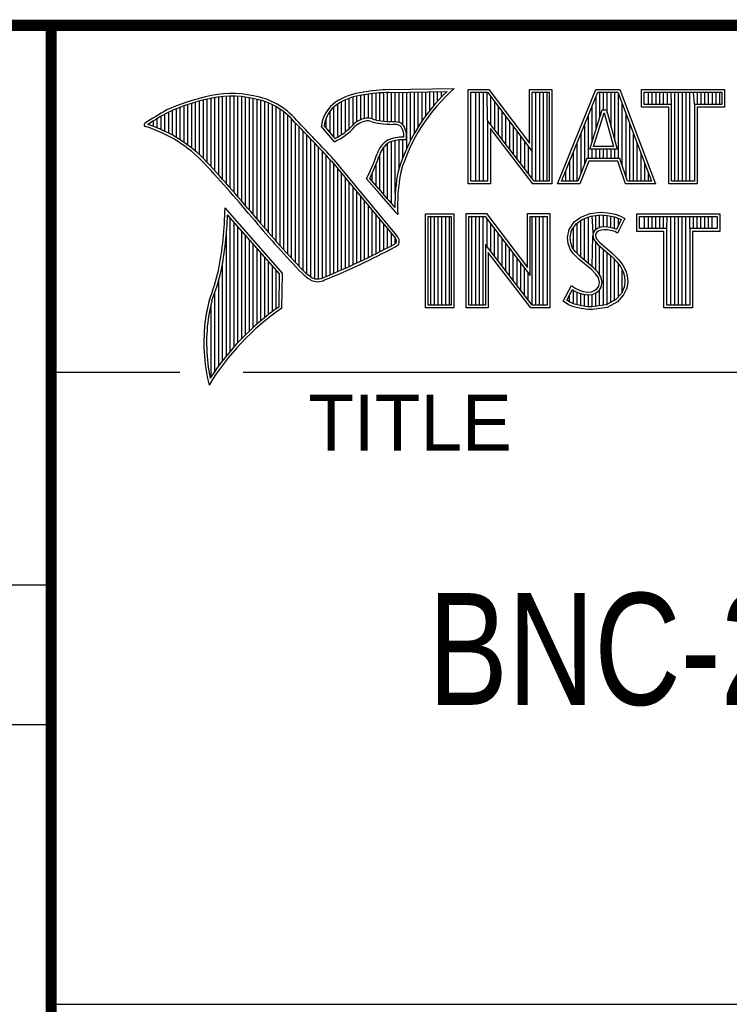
# Model space of a CAD drawing. Header units: inches. Extents: x 0 to 34, y 0 to 22.
# Tile 8 of 16: x 28.3 to 29.6, y 1.3 to 3. Entities that reach past the tile are written whole.
import ezdxf

# ---------------------------------------------------------------- set-up
doc = ezdxf.new("R2010")
doc.units = ezdxf.units.IN
doc.header["$LTSCALE"] = 1.87
doc.header["$MEASUREMENT"] = 0
doc.layers.get('0').update_dxf_attribs({"linetype": 'CONTINUOUS'})
doc.styles.get("Standard").update_dxf_attribs({"font": 'txt', "width": 0.8})

msp = doc.modelspace()

# ---------------------------------------------------------------- linework, layer by layer
at = {"color": 2, "linetype": 'CONTINUOUS'}
for p, q in [((28.3793, 3.00033), (33.5093, 3.00033)), ((28.3793, 3.00033), (28.3793, 1.25033)), ((28.98439, 2.88498), (29.10087, 2.88676)), ((28.66586, 2.74736), (28.66586, 2.8695)), ((28.67273, 2.73985), (28.67273, 2.87083)), ((28.67959, 2.73228), (28.67959, 2.87189)), ((28.68645, 2.72465), (28.68645, 2.87266)), ((28.69332, 2.71697), (28.69332, 2.87316)), ((28.70018, 2.70922), (28.70018, 2.87339)), ((28.70705, 2.70142), (28.70705, 2.87335)), ((28.71391, 2.69355), (28.71391, 2.87303)), ((28.72077, 2.68563), (28.72077, 2.87244)), ((28.72764, 2.67764), (28.72764, 2.87158)), ((28.7345, 2.66959), (28.7345, 2.87043)), ((28.74137, 2.66148), (28.74137, 2.86903)), ((28.91297, 2.81526), (28.91297, 2.86958)), ((28.91983, 2.82233), (28.91983, 2.87186)), ((28.9267, 2.82751), (28.9267, 2.87365)), ((28.93356, 2.83107), (28.93356, 2.87497)), ((28.94042, 2.83347), (28.94042, 2.87592)), ((28.94729, 2.83398), (28.94729, 2.8769)), ((28.95415, 2.8327), (28.95415, 2.87776)), ((28.96102, 2.83056), (28.96102, 2.87851)), ((28.96788, 2.82919), (28.96788, 2.87913)), ((28.97474, 2.82849), (28.97474, 2.87964)), ((28.98161, 2.82803), (28.98161, 2.88003)), ((28.98452, 2.88016), (29.08817, 2.88174)), ((28.98847, 2.82775), (28.98847, 2.88022)), ((28.99534, 2.82759), (28.99534, 2.88032)), ((29.0022, 2.82627), (29.0022, 2.88043)), ((29.00907, 2.82196), (29.00907, 2.88053)), ((29.01593, 2.7805), (29.01593, 2.88064)), ((29.02279, 2.79469), (29.02279, 2.88074)), ((29.02966, 2.80734), (29.02966, 2.88085)), ((29.03652, 2.81879), (29.03652, 2.88095)), ((29.04339, 2.82926), (29.04339, 2.88106)), ((29.05025, 2.83892), (29.05025, 2.88116)), ((29.05711, 2.84788), (29.05711, 2.88127)), ((29.06398, 2.85624), (29.06398, 2.88137)), ((29.07084, 2.86405), (29.07084, 2.88148)), ((29.07771, 2.87139), (29.07771, 2.88158)), ((29.12563, 2.88524), (29.16244, 2.88524)), ((29.12563, 2.71662), (29.12563, 2.88524)), ((29.13051, 2.88035), (29.16002, 2.88035)), ((29.13051, 2.7215), (29.13051, 2.88035)), ((29.13948, 2.7215), (29.13948, 2.88035)), ((29.1462, 2.7215), (29.1462, 2.88035)), ((29.15291, 2.7215), (29.15291, 2.88035)), ((29.16042, 2.82993), (29.15962, 2.88035)), ((29.16002, 2.88035), (29.24023, 2.77463)), ((29.16244, 2.88524), (29.23535, 2.78914)), ((29.16633, 2.82225), (29.16633, 2.87204)), ((29.23535, 2.88524), (29.27538, 2.88524)), ((29.23535, 2.78914), (29.23535, 2.88524)), ((29.24023, 2.88035), (29.2705, 2.88035)), ((29.24023, 2.77463), (29.24023, 2.88035)), ((29.24687, 2.7215), (29.24687, 2.88035)), ((29.25358, 2.7215), (29.25358, 2.88035)), ((29.26029, 2.7215), (29.26029, 2.88035)), ((29.267, 2.7215), (29.267, 2.88035)), ((29.2705, 2.88035), (29.2705, 2.7215)), ((29.27538, 2.88524), (29.27538, 2.71662)), ((29.28531, 2.71669), (29.35415, 2.88513)), ((29.29258, 2.72157), (29.35742, 2.88025)), ((29.35415, 2.88513), (29.39665, 2.88513)), ((29.35426, 2.81386), (29.35426, 2.87249)), ((29.35742, 2.88025), (29.39328, 2.88025)), ((29.36097, 2.83558), (29.36097, 2.88025)), ((29.36768, 2.84865), (29.36768, 2.88025)), ((29.37439, 2.84282), (29.37439, 2.88025)), ((29.3811, 2.81815), (29.3811, 2.88025)), ((29.38781, 2.79347), (29.38781, 2.88025)), ((29.39328, 2.88025), (29.45352, 2.72157)), ((29.39453, 2.7618), (29.39453, 2.87698)), ((29.39665, 2.88513), (29.4606, 2.71669)), ((29.43568, 2.88513), (29.584, 2.88513)), ((29.43568, 2.85371), (29.43568, 2.88513)), ((29.44056, 2.88025), (29.57912, 2.88025)), ((29.44056, 2.85859), (29.44056, 2.88025)), ((29.44822, 2.85859), (29.44822, 2.88025)), ((29.45493, 2.85859), (29.45493, 2.88025)), ((29.46164, 2.85859), (29.46164, 2.88025)), ((29.46835, 2.85859), (29.46835, 2.88025)), ((29.47507, 2.85859), (29.47507, 2.88025)), ((29.48178, 2.85859), (29.48178, 2.88025)), ((29.4892, 2.85859), (29.48849, 2.88025)), ((29.4952, 2.72157), (29.4952, 2.88025)), ((29.50191, 2.72157), (29.50191, 2.88025)), ((29.50862, 2.72157), (29.50862, 2.88025)), ((29.51533, 2.72157), (29.51533, 2.88025)), ((29.52205, 2.72157), (29.52205, 2.88025)), ((29.53048, 2.85859), (29.52876, 2.88025)), ((29.53547, 2.85859), (29.53547, 2.88025)), ((29.54218, 2.85859), (29.54218, 2.88025)), ((29.54889, 2.85859), (29.54889, 2.88025)), ((29.5556, 2.85859), (29.5556, 2.88025)), ((29.56232, 2.85859), (29.56232, 2.88025)), ((29.56903, 2.85859), (29.56903, 2.88025)), ((29.57574, 2.85859), (29.57574, 2.88025)), ((29.57912, 2.88025), (29.57912, 2.85859)), ((29.584, 2.88513), (29.584, 2.85371)), ((28.61095, 2.79515), (28.61095, 2.8535)), ((28.61781, 2.79056), (28.61781, 2.85603)), ((28.62468, 2.78564), (28.62468, 2.85839)), ((28.63154, 2.78035), (28.63154, 2.86058)), ((28.6384, 2.77466), (28.6384, 2.86262)), ((28.64527, 2.76854), (28.64527, 2.8645)), ((28.65213, 2.76195), (28.65213, 2.86622)), ((28.659, 2.75482), (28.659, 2.86787)), ((28.74823, 2.65331), (28.74823, 2.8677)), ((28.75509, 2.6452), (28.75509, 2.86595)), ((28.76196, 2.63718), (28.76196, 2.86376)), ((28.76882, 2.62925), (28.76882, 2.86112)), ((28.77569, 2.62142), (28.77569, 2.85799)), ((28.78255, 2.61368), (28.78255, 2.85432)), ((28.88551, 2.80052), (28.88551, 2.85403)), ((28.89238, 2.80029), (28.89238, 2.85939)), ((28.89924, 2.80443), (28.89924, 2.8634)), ((28.9061, 2.80937), (28.9061, 2.86678)), ((29.17304, 2.81352), (29.17304, 2.86319)), ((29.17975, 2.8048), (29.17975, 2.85434)), ((29.34754, 2.79214), (29.34754, 2.85607)), ((29.40124, 2.74854), (29.40124, 2.8593)), ((29.48432, 2.85371), (29.43568, 2.85371)), ((29.4892, 2.85859), (29.44056, 2.85859)), ((29.48432, 2.71669), (29.48432, 2.85371)), ((29.4892, 2.72157), (29.4892, 2.85859)), ((29.57912, 2.85859), (29.53048, 2.85859)), ((29.53048, 2.85859), (29.53048, 2.72157)), ((29.584, 2.85371), (29.53536, 2.85371)), ((29.53536, 2.85371), (29.53536, 2.71669)), ((28.57663, 2.81368), (28.57663, 2.83737)), ((28.58349, 2.81051), (28.58349, 2.84124)), ((28.59036, 2.80709), (28.59036, 2.84487)), ((28.59722, 2.8034), (28.59722, 2.84793)), ((28.60408, 2.79942), (28.60408, 2.8508)), ((28.78941, 2.60602), (28.78941, 2.85007)), ((28.79628, 2.59845), (28.79628, 2.84514)), ((28.80314, 2.59097), (28.80314, 2.83944)), ((28.87178, 2.81666), (28.87178, 2.83429)), ((28.87865, 2.80859), (28.87865, 2.84641)), ((29.18647, 2.79607), (29.18647, 2.8455)), ((29.19318, 2.78735), (29.19318, 2.83665)), ((29.34083, 2.7618), (29.34083, 2.83965)), ((29.3434, 2.77874), (29.36501, 2.84865)), ((29.35002, 2.78362), (29.36861, 2.84377)), ((29.36501, 2.84865), (29.37281, 2.84865)), ((29.36861, 2.84377), (29.36908, 2.84377)), ((29.36908, 2.84377), (29.38543, 2.78362)), ((29.37281, 2.84865), (29.39182, 2.77874)), ((29.40795, 2.7286), (29.40795, 2.84162)), ((28.55604, 2.82173), (28.55604, 2.8246)), ((28.5629, 2.81928), (28.5629, 2.82905)), ((28.56976, 2.8166), (28.56976, 2.8333)), ((28.81001, 2.58357), (28.81001, 2.83281)), ((28.81687, 2.57625), (28.81687, 2.82529)), ((28.82373, 2.56901), (28.82373, 2.81811)), ((28.88646, 2.79196), (28.8631, 2.81941)), ((28.88775, 2.79789), (28.86815, 2.82092)), ((29.24383, 2.7215), (29.16042, 2.82993)), ((29.16042, 2.82993), (29.16042, 2.7215)), ((29.19989, 2.77862), (29.19989, 2.82781)), ((29.2066, 2.7699), (29.2066, 2.81896)), ((29.33412, 2.75201), (29.33412, 2.82322)), ((29.41466, 2.72157), (29.41466, 2.82394)), ((28.8306, 2.56184), (28.8306, 2.81093)), ((28.83746, 2.55564), (28.83746, 2.80372)), ((29.24143, 2.71662), (29.1653, 2.81558)), ((29.1653, 2.81558), (29.1653, 2.71662)), ((29.21331, 2.76118), (29.21331, 2.81011)), ((29.22002, 2.75245), (29.22002, 2.80127)), ((29.32741, 2.73531), (29.32741, 2.8068)), ((29.42137, 2.72157), (29.42137, 2.80626)), ((28.84433, 2.55048), (28.84433, 2.7965)), ((28.85119, 2.54719), (28.85119, 2.78927)), ((28.85806, 2.54661), (28.85806, 2.78203)), ((28.97474, 2.69704), (28.97474, 2.78234)), ((28.98161, 2.68904), (28.98161, 2.78895)), ((28.98847, 2.68128), (28.98847, 2.79209)), ((28.99534, 2.69984), (28.99534, 2.79388)), ((29.0022, 2.74479), (29.0022, 2.79498)), ((29.00907, 2.76422), (29.00907, 2.79541)), ((29.22674, 2.74373), (29.22674, 2.79242)), ((29.23345, 2.735), (29.23345, 2.78358)), ((29.3207, 2.72157), (29.3207, 2.79038)), ((29.38543, 2.78362), (29.35002, 2.78362)), ((29.42808, 2.72157), (29.42808, 2.78858)), ((28.86492, 2.54831), (28.86492, 2.77477)), ((28.87178, 2.55125), (28.87178, 2.7675)), ((28.96788, 2.70528), (28.96788, 2.76986)), ((29.24016, 2.72628), (29.24023, 2.77463)), ((29.31399, 2.72157), (29.31399, 2.77395)), ((29.39182, 2.77874), (29.3434, 2.77874)), ((29.34754, 2.7618), (29.34754, 2.77874)), ((29.35426, 2.7618), (29.35426, 2.77874)), ((29.36097, 2.7618), (29.36097, 2.77874)), ((29.36768, 2.7618), (29.36768, 2.77874)), ((29.37439, 2.7618), (29.37439, 2.77874)), ((29.3811, 2.7618), (29.3811, 2.77874)), ((29.38781, 2.7618), (29.38781, 2.77874)), ((29.4348, 2.72157), (29.4348, 2.7709)), ((28.87865, 2.55408), (28.87865, 2.76022)), ((28.88551, 2.55695), (28.88551, 2.75232)), ((28.96102, 2.71332), (28.96102, 2.75195)), ((29.30727, 2.72157), (29.30727, 2.75753)), ((29.33806, 2.7618), (29.32188, 2.72157)), ((29.34136, 2.75692), (29.32518, 2.71669)), ((29.39677, 2.7618), (29.33806, 2.7618)), ((29.39327, 2.75692), (29.34136, 2.75692)), ((29.40681, 2.71669), (29.39327, 2.75692)), ((29.41032, 2.72157), (29.39677, 2.7618)), ((29.44151, 2.72157), (29.44151, 2.75322)), ((28.89238, 2.55988), (28.89238, 2.74401)), ((28.89924, 2.56285), (28.89924, 2.73569)), ((28.95415, 2.72119), (28.95415, 2.73617)), ((29.30056, 2.72157), (29.30056, 2.74111)), ((29.44822, 2.72157), (29.44822, 2.73554)), ((28.9061, 2.56587), (28.9061, 2.72737)), ((28.91297, 2.56894), (28.91297, 2.71906)), ((28.91983, 2.57205), (28.91983, 2.71074)), ((28.96205, 2.70479), (28.94381, 2.7257)), ((28.96574, 2.7079), (28.94956, 2.72645)), ((29.1653, 2.71662), (29.12563, 2.71662)), ((29.16042, 2.7215), (29.13051, 2.7215)), ((29.27538, 2.71662), (29.24143, 2.71662)), ((29.2705, 2.7215), (29.24383, 2.7215)), ((29.32518, 2.71669), (29.28531, 2.71669)), ((29.32188, 2.72157), (29.29258, 2.72157)), ((29.4606, 2.71669), (29.40681, 2.71669)), ((29.45352, 2.72157), (29.41032, 2.72157)), ((29.53536, 2.71669), (29.48432, 2.71669)), ((29.53048, 2.72157), (29.4892, 2.72157)), ((28.9267, 2.57522), (28.9267, 2.70243)), ((28.93356, 2.57843), (28.93356, 2.69412)), ((28.94042, 2.58169), (28.94042, 2.68581)), ((28.94729, 2.58501), (28.94729, 2.67751)), ((28.79344, 2.55725), (28.6909, 2.67377)), ((28.78857, 2.55547), (28.6954, 2.66135)), ((28.95415, 2.58838), (28.95415, 2.6692)), ((28.96102, 2.59179), (28.96102, 2.66089)), ((28.9997, 2.66185), (28.99528, 2.6667)), ((29.04918, 2.66314), (29.09997, 2.66314)), ((29.04918, 2.4947), (29.04918, 2.66314)), ((29.05406, 2.65826), (29.09508, 2.65826)), ((29.05406, 2.49958), (29.05406, 2.65826)), ((29.05867, 2.49958), (29.05867, 2.65826)), ((29.06538, 2.49958), (29.06538, 2.65826)), ((29.07209, 2.49958), (29.07209, 2.65826)), ((29.0788, 2.49958), (29.0788, 2.65826)), ((29.08551, 2.49958), (29.08551, 2.65826)), ((29.09222, 2.49958), (29.09222, 2.65826)), ((29.09508, 2.65826), (29.09508, 2.49958)), ((29.09997, 2.66314), (29.09997, 2.4947)), ((29.1218, 2.66331), (29.15862, 2.66331)), ((29.1218, 2.4947), (29.1218, 2.66331)), ((29.12669, 2.65843), (29.15619, 2.65843)), ((29.12669, 2.49958), (29.12669, 2.65843)), ((29.13249, 2.49958), (29.13249, 2.65843)), ((29.1392, 2.49958), (29.1392, 2.65843)), ((29.14592, 2.49958), (29.14592, 2.65843)), ((29.15263, 2.49958), (29.15263, 2.65843)), ((29.15619, 2.65843), (29.2364, 2.55271)), ((29.15862, 2.66331), (29.23152, 2.56722)), ((29.23152, 2.66331), (29.27155, 2.66331)), ((29.23152, 2.56722), (29.23152, 2.66331)), ((29.2364, 2.65843), (29.26667, 2.65843)), ((29.2364, 2.55271), (29.2364, 2.65843)), ((29.23988, 2.49958), (29.23988, 2.65843)), ((29.24659, 2.49958), (29.24659, 2.65843)), ((29.2533, 2.49958), (29.2533, 2.65843)), ((29.26001, 2.49958), (29.26001, 2.65843)), ((29.26667, 2.65843), (29.26667, 2.49958)), ((29.27155, 2.66331), (29.27155, 2.4947)), ((29.32692, 2.65723), (29.34372, 2.66389)), ((29.3293, 2.65293), (29.34491, 2.65911)), ((29.34055, 2.5743), (29.34055, 2.65739)), ((29.34372, 2.66389), (29.36226, 2.66592)), ((29.34491, 2.65911), (29.36236, 2.66102)), ((29.34912, 2.62877), (29.34726, 2.65937)), ((29.35398, 2.63495), (29.35398, 2.6601)), ((29.36069, 2.63819), (29.36069, 2.66084)), ((29.36226, 2.66592), (29.37472, 2.66505)), ((29.36236, 2.66102), (29.37403, 2.6602)), ((29.3674, 2.63936), (29.3674, 2.66067)), ((29.37403, 2.6602), (29.38702, 2.65744)), ((29.37411, 2.63928), (29.37411, 2.66019)), ((29.37472, 2.66505), (29.38833, 2.66215)), ((29.38082, 2.63812), (29.38082, 2.65876)), ((29.38702, 2.65744), (29.39489, 2.65473)), ((29.38833, 2.66215), (29.39673, 2.65926)), ((29.39673, 2.65926), (29.406, 2.65492)), ((29.42716, 2.66314), (29.57548, 2.66314)), ((29.42716, 2.63172), (29.42716, 2.66314)), ((29.43204, 2.65826), (29.5706, 2.65826)), ((29.43204, 2.6366), (29.43204, 2.65826)), ((29.44123, 2.6366), (29.44123, 2.65826)), ((29.44794, 2.6366), (29.44794, 2.65826)), ((29.45465, 2.6366), (29.45465, 2.65826)), ((29.46136, 2.6366), (29.46136, 2.65826)), ((29.46807, 2.6366), (29.46807, 2.65826)), ((29.47479, 2.6366), (29.47479, 2.65826)), ((29.48068, 2.6366), (29.4815, 2.65826)), ((29.48821, 2.49958), (29.48821, 2.65826)), ((29.49492, 2.49958), (29.49492, 2.65826)), ((29.50163, 2.49958), (29.50163, 2.65826)), ((29.50834, 2.49958), (29.50834, 2.65826)), ((29.51506, 2.49958), (29.51506, 2.65826)), ((29.52196, 2.6366), (29.52177, 2.65826)), ((29.52848, 2.6366), (29.52848, 2.65826)), ((29.53519, 2.6366), (29.53519, 2.65826)), ((29.5419, 2.6366), (29.5419, 2.65826)), ((29.54861, 2.6366), (29.54861, 2.65826)), ((29.55532, 2.6366), (29.55532, 2.65826)), ((29.56204, 2.6366), (29.56204, 2.65826)), ((29.5706, 2.65826), (29.5706, 2.6366)), ((29.57548, 2.66314), (29.57548, 2.63172)), ((28.70018, 2.41743), (28.70018, 2.65591)), ((28.70705, 2.42533), (28.70705, 2.64812)), ((28.71391, 2.43288), (28.71391, 2.64032)), ((28.96788, 2.59526), (28.96788, 2.65259)), ((28.97474, 2.59878), (28.97474, 2.64429)), ((29.15934, 2.60444), (29.15934, 2.65428)), ((29.16605, 2.59571), (29.16605, 2.64544)), ((29.30607, 2.63523), (29.31505, 2.64855)), ((29.31066, 2.63331), (29.31862, 2.64511)), ((29.31505, 2.64855), (29.32692, 2.65723)), ((29.31862, 2.64511), (29.3293, 2.65293)), ((29.32042, 2.59218), (29.32042, 2.64643)), ((29.32713, 2.58547), (29.32713, 2.65134)), ((29.33384, 2.57992), (29.33384, 2.65472)), ((29.38753, 2.63645), (29.38753, 2.65727)), ((29.39939, 2.65262), (29.39071, 2.63526)), ((29.406, 2.65492), (29.39267, 2.62828)), ((29.39425, 2.64234), (29.39425, 2.65495)), ((29.39489, 2.65473), (29.39939, 2.65262)), ((28.69332, 2.40916), (28.69332, 2.62767)), ((28.72077, 2.44011), (28.72077, 2.63252)), ((28.72764, 2.44703), (28.72764, 2.62472)), ((28.98161, 2.60236), (28.98161, 2.63599)), ((28.98847, 2.60598), (28.98847, 2.62769)), ((29.17276, 2.58699), (29.17276, 2.63659)), ((29.17947, 2.57826), (29.17947, 2.62775)), ((29.30317, 2.62075), (29.30607, 2.63523)), ((29.30811, 2.62053), (29.31066, 2.63331)), ((29.31371, 2.59891), (29.31371, 2.63782)), ((29.34726, 2.56868), (29.34864, 2.62393)), ((29.34912, 2.62877), (29.34864, 2.62393)), ((29.34864, 2.62393), (29.35021, 2.61684)), ((29.35227, 2.63371), (29.34912, 2.62877)), ((29.35689, 2.63707), (29.35227, 2.63371)), ((29.35386, 2.62712), (29.35357, 2.62423)), ((29.35357, 2.62423), (29.35473, 2.61902)), ((29.35589, 2.63031), (29.35386, 2.62712)), ((29.35907, 2.63262), (29.35589, 2.63031)), ((29.36303, 2.63888), (29.35689, 2.63707)), ((29.364, 2.63407), (29.35907, 2.63262)), ((29.36907, 2.63955), (29.36303, 2.63888)), ((29.36921, 2.63465), (29.364, 2.63407)), ((29.37533, 2.63922), (29.36907, 2.63955)), ((29.37472, 2.63436), (29.36921, 2.63465)), ((29.3834, 2.63262), (29.37472, 2.63436)), ((29.38461, 2.63736), (29.37533, 2.63922)), ((29.38804, 2.63118), (29.3834, 2.63262)), ((29.39009, 2.63565), (29.38461, 2.63736)), ((29.39267, 2.62828), (29.38804, 2.63118)), ((29.39071, 2.63526), (29.39009, 2.63565)), ((29.4758, 2.63172), (29.42716, 2.63172)), ((29.48068, 2.6366), (29.43204, 2.6366)), ((29.4758, 2.4947), (29.4758, 2.63172)), ((29.48068, 2.49958), (29.48068, 2.6366)), ((29.5706, 2.6366), (29.52196, 2.6366)), ((29.52196, 2.6366), (29.52196, 2.49958)), ((29.57548, 2.63172), (29.52684, 2.63172)), ((29.52684, 2.63172), (29.52684, 2.4947)), ((28.7345, 2.45367), (28.7345, 2.61691)), ((28.74137, 2.46004), (28.74137, 2.60911)), ((28.99534, 2.60991), (28.99534, 2.61939)), ((29.24, 2.49958), (29.15659, 2.608)), ((29.15659, 2.608), (29.15659, 2.49958)), ((29.18619, 2.56954), (29.18619, 2.6189)), ((29.1929, 2.56081), (29.1929, 2.61005)), ((29.30433, 2.60975), (29.30317, 2.62075)), ((29.3081, 2.59991), (29.30433, 2.60975)), ((29.30912, 2.6109), (29.30811, 2.62053)), ((29.31245, 2.60221), (29.30912, 2.6109)), ((29.35021, 2.61684), (29.35732, 2.60805)), ((29.35398, 2.5624), (29.35398, 2.61219)), ((29.35473, 2.61902), (29.36081, 2.61149)), ((29.35732, 2.60805), (29.37982, 2.58935)), ((29.36069, 2.55408), (29.36069, 2.60525)), ((29.36081, 2.61149), (29.38311, 2.59296)), ((28.74823, 2.46616), (28.74823, 2.60131)), ((28.75509, 2.47204), (28.75509, 2.59351)), ((29.2376, 2.4947), (29.16148, 2.59365)), ((29.16148, 2.59365), (29.16148, 2.4947)), ((29.19961, 2.55209), (29.19961, 2.60121)), ((29.20632, 2.54336), (29.20632, 2.59236)), ((29.31331, 2.59238), (29.3081, 2.59991)), ((29.31707, 2.59552), (29.31245, 2.60221)), ((29.32345, 2.58225), (29.31331, 2.59238)), ((29.32111, 2.59149), (29.31707, 2.59552)), ((29.32675, 2.58586), (29.32111, 2.59149)), ((29.3674, 2.49943), (29.3674, 2.59967)), ((29.37411, 2.50032), (29.37411, 2.5941)), ((29.37982, 2.58935), (29.38571, 2.58347)), ((29.38082, 2.50476), (29.38082, 2.58835)), ((29.38311, 2.59296), (29.3892, 2.58688)), ((28.68645, 2.40048), (28.68645, 2.57455)), ((28.76196, 2.47769), (28.76196, 2.58571)), ((28.76882, 2.48313), (28.76882, 2.57791)), ((28.77569, 2.48836), (28.77569, 2.57011)), ((29.21303, 2.53464), (29.21303, 2.58351)), ((29.21974, 2.52592), (29.21974, 2.57467)), ((29.34662, 2.56285), (29.32345, 2.58225)), ((29.34992, 2.56646), (29.32675, 2.58586)), ((29.38571, 2.58347), (29.39158, 2.57733)), ((29.38753, 2.50742), (29.38753, 2.58156)), ((29.3892, 2.58688), (29.39528, 2.58051)), ((29.39158, 2.57733), (29.39808, 2.56893)), ((29.39425, 2.51483), (29.39425, 2.57388)), ((29.39528, 2.58051), (29.40223, 2.57154)), ((29.40223, 2.57154), (29.40744, 2.56112)), ((28.78255, 2.49339), (28.78255, 2.56231)), ((28.78749, 2.49689), (28.78857, 2.55547)), ((28.79227, 2.49433), (28.79344, 2.55725)), ((29.22646, 2.51719), (29.22646, 2.56582)), ((29.23317, 2.50847), (29.23317, 2.55698)), ((29.35415, 2.55533), (29.34662, 2.56285)), ((29.35799, 2.55838), (29.34992, 2.56646)), ((29.3585, 2.54838), (29.35415, 2.55533)), ((29.36301, 2.55037), (29.35799, 2.55838)), ((29.39808, 2.56893), (29.4029, 2.55929)), ((29.40096, 2.52225), (29.40096, 2.56317)), ((29.4029, 2.55929), (29.40523, 2.5518)), ((29.40523, 2.5518), (29.40601, 2.54163)), ((29.40744, 2.56112), (29.41005, 2.55272)), ((29.41005, 2.55272), (29.41092, 2.54143)), ((28.67959, 2.39134), (28.67959, 2.54426)), ((29.29535, 2.50698), (29.31042, 2.53477)), ((29.31042, 2.53477), (29.31679, 2.53014)), ((29.36052, 2.54114), (29.3585, 2.54838)), ((29.35907, 2.5339), (29.36052, 2.54114)), ((29.36554, 2.54133), (29.36301, 2.55037)), ((29.36369, 2.53207), (29.36554, 2.54133)), ((29.40601, 2.54163), (29.40446, 2.53182)), ((29.41092, 2.54143), (29.40918, 2.53043)), ((28.67273, 2.38171), (28.67273, 2.52233)), ((29.30177, 2.50857), (29.31205, 2.52755)), ((29.307, 2.50503), (29.307, 2.51822)), ((29.31205, 2.52755), (29.31424, 2.52595)), ((29.31371, 2.50194), (29.31424, 2.52595)), ((29.31424, 2.52595), (29.32126, 2.52244)), ((29.31679, 2.53014), (29.32316, 2.52695)), ((29.32042, 2.50051), (29.32042, 2.52274)), ((29.32126, 2.52244), (29.33047, 2.51927)), ((29.32316, 2.52695), (29.33156, 2.52406)), ((29.32713, 2.49898), (29.32713, 2.52042)), ((29.33047, 2.51927), (29.33901, 2.51829)), ((29.33156, 2.52406), (29.33909, 2.52319)), ((29.33384, 2.49798), (29.33384, 2.51888)), ((29.33901, 2.51829), (29.34715, 2.51896)), ((29.33909, 2.52319), (29.34604, 2.52377)), ((29.34055, 2.49697), (29.34055, 2.51811)), ((29.34604, 2.52377), (29.35125, 2.5258)), ((29.34715, 2.51896), (29.35358, 2.52146)), ((29.34726, 2.49678), (29.34726, 2.51897)), ((29.35125, 2.5258), (29.35618, 2.52927)), ((29.35358, 2.52146), (29.3598, 2.52585)), ((29.35398, 2.49766), (29.35398, 2.52162)), ((29.35618, 2.52927), (29.35907, 2.5339)), ((29.3598, 2.52585), (29.36369, 2.53207)), ((29.36069, 2.49855), (29.36069, 2.52648)), ((29.39953, 2.52067), (29.38959, 2.50969)), ((29.40368, 2.51798), (29.39267, 2.50582)), ((29.40446, 2.53182), (29.39953, 2.52067)), ((29.40918, 2.53043), (29.40368, 2.51798)), ((28.66586, 2.37153), (28.66586, 2.50101)), ((29.09508, 2.49958), (29.05406, 2.49958)), ((29.15659, 2.49958), (29.12669, 2.49958)), ((29.26667, 2.49958), (29.24, 2.49958)), ((29.30491, 2.50061), (29.29535, 2.50698)), ((29.30721, 2.50495), (29.30177, 2.50857)), ((29.31418, 2.49684), (29.30491, 2.50061)), ((29.31562, 2.50153), (29.30721, 2.50495)), ((29.32866, 2.49876), (29.31562, 2.50153)), ((29.37256, 2.50011), (29.34754, 2.49682)), ((29.38959, 2.50969), (29.37256, 2.50011)), ((29.39267, 2.50582), (29.37414, 2.4954)), ((29.52196, 2.49958), (29.48068, 2.49958)), ((29.09997, 2.4947), (29.04918, 2.4947)), ((29.16148, 2.4947), (29.1218, 2.4947)), ((29.27155, 2.4947), (29.2376, 2.4947)), ((29.32779, 2.49395), (29.31418, 2.49684)), ((29.33938, 2.49221), (29.32779, 2.49395)), ((29.33983, 2.49708), (29.32866, 2.49876)), ((29.34778, 2.49192), (29.33938, 2.49221)), ((29.34754, 2.49682), (29.33983, 2.49708)), ((29.37414, 2.4954), (29.34778, 2.49192)), ((29.52684, 2.4947), (29.4758, 2.4947)), ((28.38002, 2.38), (28.60998, 2.38)), ((28.72307, 2.38), (33.50002, 2.38)), ((25.58002, 2), (28.38002, 2)), ((25.58002, 1.75), (28.38002, 1.75)), ((28.3793, 1.25033), (33.5093, 1.25033))]:
    msp.add_line(p, q, dxfattribs=at)
at = {"color": 7, "linetype": 'CONTINUOUS', "const_width": 0.02}
for points in [[(25.58002, 3), (33.50002, 3)], [(28.38002, 3), (28.38002, 0.5)]]:
    msp.add_lwpolyline(points, dxfattribs=at)
at = {"color": 2, "linetype": 'CONTINUOUS'}
for centre, radius, start, end in [((29.31031, 2.64684), 0.31848, 131.11944, 163.41344), ((28.73076, 2.53863), 0.34173, 102.61616, 114.85138), ((28.7025, 2.69979), 0.17844, 77.28123, 105.0674), ((28.7025, 2.69979), 0.17362, 77.23252, 105.10138), ((28.72134, 2.74795), 0.12273, 40.16477, 80.84234), ((28.72134, 2.74795), 0.12756, 40.23363, 80.77381), ((28.95061, 2.76769), 0.11345, 96.30074, 123.16833), ((28.95061, 2.76769), 0.10862, 96.24482, 123.12649), ((29.0012, 2.47495), 0.41038, 92.34774, 98.83694), ((29.0012, 2.47495), 0.40555, 92.35648, 98.85215), ((29.31031, 2.64684), 0.32331, 133.40156, 163.45729), ((28.73076, 2.53863), 0.3369, 102.59854, 114.8293), ((28.92326, 2.81314), 0.06048, 125.03263, 174.04731), ((28.92326, 2.81314), 0.05565, 125.11271, 171.95579), ((28.77535, 2.49376), 0.40176, 117.93456, 124.56901), ((28.77535, 2.49376), 0.39693, 117.95333, 124.03672), ((28.94584, 2.80696), 0.02706, 72.6167, 117.38928), ((28.54895, 2.82203), 0.00299, 121.35241, 265.80295), ((28.47509, 2.58449), 0.24585, 43.16665, 72.57035), ((28.47509, 2.58449), 0.25067, 43.16665, 71.84991), ((21.15809, -4.50741), 10.60308, 43.246588, 43.767537), ((21.15809, -4.50741), 10.60791, 43.24574, 43.766725), ((28.8427, 2.89028), 0.10762, 293.99221, 318.44329), ((28.8427, 2.89028), 0.10279, 295.99548, 318.5906), ((28.95209, 2.78676), 0.04802, 112.91918, 132.2696), ((28.95209, 2.78676), 0.04319, 112.6635, 131.92934), ((28.94584, 2.80696), 0.02223, 72.93864, 117.86399), ((28.97757, 2.89583), 0.07217, 249.55533, 263.16741), ((28.97757, 2.89583), 0.06734, 249.44206, 263.13397), ((28.99508, 3.0772), 0.25436, 264.112, 269.10191), ((28.99508, 3.0772), 0.24953, 264.12125, 269.07042), ((28.99237, 2.79366), 0.03407, 64.46566, 92.25069), ((28.99237, 2.79366), 0.02924, 66.31988, 92.50203), ((28.98309, 2.80251), 0.02763, 355.29927, 40.45), ((28.98309, 2.80251), 0.03245, 347.11859, 42.40459), ((29.01016, 2.72313), 0.07712, 89.6555, 111.87276), ((29.0054, 2.75735), 0.04438, 122.696, 163.50087), ((29.0054, 2.75735), 0.03955, 123.35042, 163.71723), ((29.01016, 2.72313), 0.07229, 86.37714, 111.50552), ((28.54703, 2.9226), 0.44296, 333.60713, 339.84173), ((28.54703, 2.9226), 0.44778, 334.02045, 339.86208), ((26.65196, 0.90062), 2.73244, 39.91549, 42.76646), ((129.78751, 86.00252), 130.81211, 219.521915, 219.600266), ((129.78751, 86.00252), 130.80728, 219.521847, 219.600368), ((29.32725, 2.67677), 0.33272, 169.23802, 180.37507), ((29.32725, 2.67677), 0.32789, 169.28062, 182.60745), ((29.5269, 3.16399), 0.72796, 219.10944, 223.08928), ((29.5269, 3.16399), 0.72313, 219.10281, 222.59283), ((28.04161, 2.68487), 0.64938, 349.08552, 359.02075), ((28.04161, 2.68487), 0.65421, 349.0755, 357.93971), ((30.14109, 3.82486), 1.82488, 220.0426, 224.01185), ((30.14109, 3.82486), 1.82005, 220.04277, 224.00772), ((28.97141, 2.60314), 0.03376, 24.6833, 34.32084), ((28.38904, 3.73221), 1.27582, 291.98682, 298.2489), ((28.98052, 2.63041), 0.0253, 299.25537, 311.26656), ((28.98052, 2.63041), 0.03013, 299.17127, 314.80636), ((28.97141, 2.60314), 0.02894, 26.36685, 33.89706), ((28.96924, 2.61449), 0.02813, 353.68959, 3.05291), ((28.96924, 2.61449), 0.03296, 350.48075, 4.78094), ((28.38904, 3.73221), 1.28065, 291.99886, 298.25072), ((28.25986, 2.66363), 0.43155, 339.0707, 346.3663), ((28.25986, 2.66363), 0.43637, 339.10894, 346.38136), ((28.90807, 2.64237), 0.11666, 227.09351, 236.92146), ((28.90807, 2.64237), 0.11183, 227.15939, 236.78824), ((28.85639, 2.568), 0.02629, 242.84885, 298.05148), ((28.85639, 2.568), 0.02146, 243.48954, 298.69918), ((29.0668, 2.4083), 0.41635, 165.93567, 170.68559), ((29.0668, 2.4083), 0.41152, 165.97576, 170.67578), ((29.05174, 2.11882), 0.45644, 124.64296, 148.55647), ((29.05174, 2.11882), 0.46126, 124.95107, 147.09813), ((28.97282, 2.43316), 0.31972, 172.35618, 193.79577), ((28.97282, 2.43316), 0.31489, 172.36898, 191.68679)]:
    msp.add_arc(centre, radius, start, end, dxfattribs=at)
at = {"color": 7, "linetype": 'CONTINUOUS'}
msp.add_arc((26.65247, 0.90107), 2.72694, 39.91497, 42.76606, dxfattribs=at)

# ---------------------------------------------------------------- texts
at = {"color": 2, "linetype": 'CONTINUOUS'}
msp.add_text('TITLE', height=0.1, dxfattribs=at).set_placement((28.8397, 2.23972))
at = {"color": 7, "linetype": 'CONTINUOUS', "insert": (30.9443, 1.98533), "char_height": 0.2, "width": 4.8, "attachment_point": 2}
msp.add_mtext('BNC-2090A SHIELDED RACK-MOUNT \\PBNC CONNECTOR BLOCK', dxfattribs=at)

doc.saveas('drawing.dxf')
